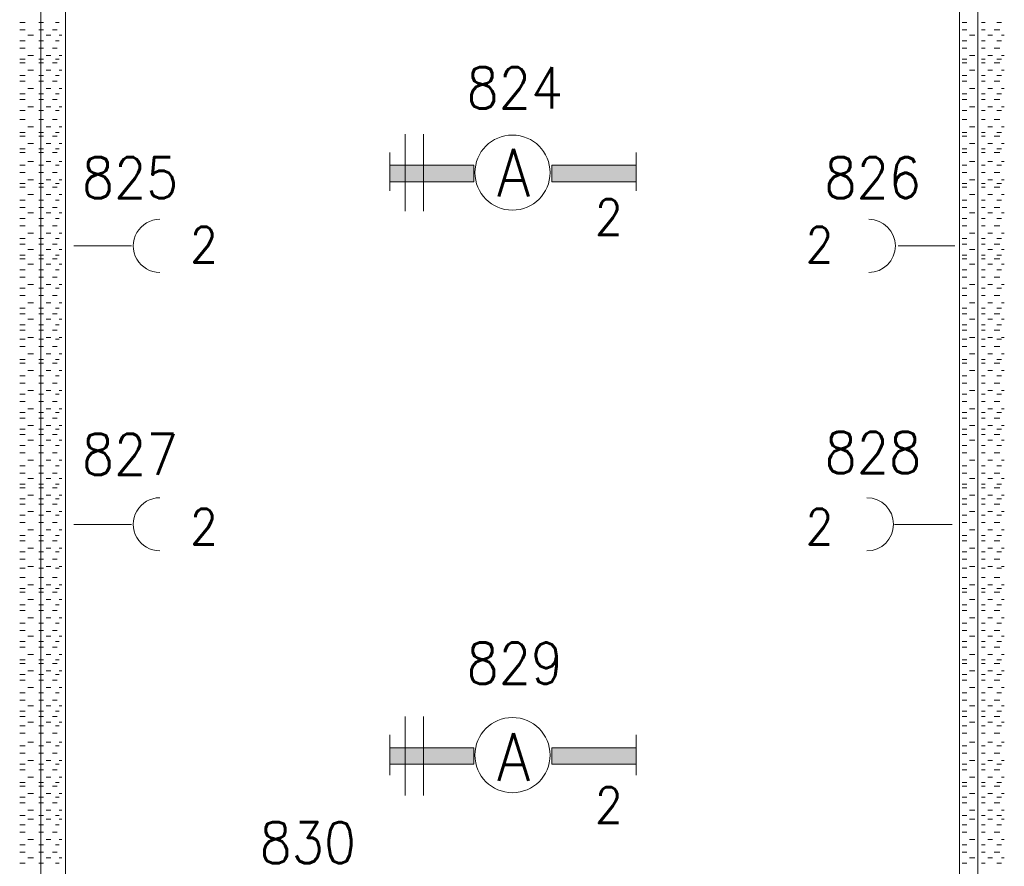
# Model space of a CAD drawing. Header units: metres. Extents: x -120 to -9, y 63 to 139.
# Tile 30 of 44: x -51.89 to -47.69, y 110.65 to 114.26. Entities that reach past the tile are written whole.
import ezdxf
from ezdxf.enums import TextEntityAlignment as Align

# ---------------------------------------------------------------- set-up
doc = ezdxf.new("R2010")
doc.units = ezdxf.units.M
doc.header["$MEASUREMENT"] = 0
doc.layers.add('Level 1', color=1, linetype='Continuous', lineweight=0)
doc.styles.add('Style-STANDARD', font='STANDARD.shx')

msp = doc.modelspace()

# ---------------------------------------------------------------- linework, layer by layer
at = {"layer": 'Level 1', "color": 11, "linetype": 'Continuous', "lineweight": 0}
for p, q in [((-51.8036, 120.3835), (-51.8036, 93.7116)), ((-47.8075, 120.3835), (-47.8075, 93.6725))]:
    msp.add_line(p, q, dxfattribs=at)
at = {"layer": 'Level 1', "color": 1, "linetype": 'Continuous', "lineweight": 0}
for p, q in [((-51.6981, 116.86), (-51.6981, 109.4772)), ((-47.8856, 116.86), (-47.8856, 109.4772)), ((-51.8934, 114.2507), (-51.87, 114.2507)), ((-51.8934, 114.2194), (-51.87, 114.2194)), ((-51.8114, 114.2507), (-51.7918, 114.2507)), ((-51.8114, 114.2194), (-51.7918, 114.2194)), ((-51.7528, 114.2194), (-51.7332, 114.2194)), ((-51.7411, 114.2507), (-51.7254, 114.2507)), ((-47.8739, 114.2507), (-47.8543, 114.2507)), ((-47.8739, 114.2194), (-47.8543, 114.2194)), ((-47.7918, 114.2507), (-47.7762, 114.2507)), ((-47.7918, 114.2194), (-47.7762, 114.2194)), ((-47.7371, 114.2194), (-47.7137, 114.2194)), ((-47.7254, 114.2507), (-47.7059, 114.2507)), ((-51.8582, 114.196), (-51.8348, 114.196)), ((-51.7801, 114.196), (-51.7606, 114.196)), ((-51.7254, 114.196), (-51.7137, 114.196)), ((-47.8426, 114.196), (-47.8192, 114.196)), ((-47.7645, 114.196), (-47.745, 114.196)), ((-47.7059, 114.196), (-47.6942, 114.196)), ((-51.8934, 114.1725), (-51.87, 114.1725)), ((-51.8934, 114.1413), (-51.87, 114.1413)), ((-51.8114, 114.1725), (-51.7918, 114.1725)), ((-51.8114, 114.1413), (-51.7918, 114.1413)), ((-51.7528, 114.1413), (-51.7332, 114.1413)), ((-51.7411, 114.1725), (-51.7254, 114.1725)), ((-47.8739, 114.1725), (-47.8543, 114.1725)), ((-47.8739, 114.1413), (-47.8543, 114.1413)), ((-47.7918, 114.1725), (-47.7762, 114.1725)), ((-47.7918, 114.1413), (-47.7762, 114.1413)), ((-47.7371, 114.1413), (-47.7137, 114.1413)), ((-47.7254, 114.1725), (-47.7059, 114.1725)), ((-51.8934, 114.0944), (-51.87, 114.0944)), ((-51.8582, 114.11), (-51.8348, 114.11)), ((-51.8114, 114.0944), (-51.7918, 114.0944)), ((-51.7801, 114.11), (-51.7606, 114.11)), ((-51.7411, 114.0944), (-51.7254, 114.0944)), ((-51.7254, 114.11), (-51.7137, 114.11)), ((-47.8739, 114.0944), (-47.8543, 114.0944)), ((-47.8426, 114.11), (-47.8192, 114.11)), ((-47.7918, 114.0944), (-47.7762, 114.0944)), ((-47.7645, 114.11), (-47.745, 114.11)), ((-47.7254, 114.0944), (-47.7059, 114.0944)), ((-47.7059, 114.11), (-47.6942, 114.11)), ((-51.8934, 114.0788), (-51.87, 114.0788)), ((-51.8114, 114.0788), (-51.7918, 114.0788)), ((-51.7528, 114.0788), (-51.7332, 114.0788)), ((-47.8739, 114.0788), (-47.8543, 114.0788)), ((-47.7918, 114.0788), (-47.7762, 114.0788)), ((-47.7371, 114.0788), (-47.7137, 114.0788)), ((-51.8934, 114.0241), (-51.87, 114.0241)), ((-51.8582, 114.0475), (-51.8348, 114.0475)), ((-51.8114, 114.0241), (-51.7918, 114.0241)), ((-51.7801, 114.0475), (-51.7606, 114.0475)), ((-51.7411, 114.0241), (-51.7254, 114.0241)), ((-51.7254, 114.0475), (-51.7137, 114.0475)), ((-47.8739, 114.0241), (-47.8543, 114.0241)), ((-47.8426, 114.0475), (-47.8192, 114.0475)), ((-47.7918, 114.0241), (-47.7762, 114.0241)), ((-47.7645, 114.0475), (-47.745, 114.0475)), ((-47.7254, 114.0241), (-47.7059, 114.0241)), ((-47.7059, 114.0475), (-47.6942, 114.0475)), ((-51.8934, 114.0007), (-51.87, 114.0007)), ((-51.8582, 113.9694), (-51.8348, 113.9694)), ((-51.8114, 114.0007), (-51.7918, 114.0007)), ((-51.7801, 113.9694), (-51.7606, 113.9694)), ((-51.7528, 114.0007), (-51.7332, 114.0007)), ((-51.7254, 113.9694), (-51.7137, 113.9694)), ((-47.8739, 114.0007), (-47.8543, 114.0007)), ((-47.8426, 113.9694), (-47.8192, 113.9694)), ((-47.7918, 114.0007), (-47.7762, 114.0007)), ((-47.7645, 113.9694), (-47.745, 113.9694)), ((-47.7371, 114.0007), (-47.7137, 114.0007)), ((-47.7059, 113.9694), (-47.6942, 113.9694)), ((-51.8934, 113.946), (-51.87, 113.946)), ((-51.8114, 113.946), (-51.7918, 113.946)), ((-51.7411, 113.946), (-51.7254, 113.946)), ((-47.8739, 113.946), (-47.8543, 113.946)), ((-47.7918, 113.946), (-47.7762, 113.946)), ((-47.7254, 113.946), (-47.7059, 113.946)), ((-51.8934, 113.9225), (-51.87, 113.9225)), ((-51.8582, 113.8913), (-51.8348, 113.8913)), ((-51.8114, 113.9225), (-51.7918, 113.9225)), ((-51.7801, 113.8913), (-51.7606, 113.8913)), ((-51.7528, 113.9225), (-51.7332, 113.9225)), ((-51.7254, 113.8913), (-51.7137, 113.8913)), ((-47.8739, 113.9225), (-47.8543, 113.9225)), ((-47.8426, 113.8913), (-47.8192, 113.8913)), ((-47.7918, 113.9225), (-47.7762, 113.9225)), ((-47.7645, 113.8913), (-47.745, 113.8913)), ((-47.7371, 113.9225), (-47.7137, 113.9225)), ((-47.7059, 113.8913), (-47.6942, 113.8913)), ((-51.8934, 113.8757), (-51.87, 113.8757)), ((-51.8114, 113.8757), (-51.7918, 113.8757)), ((-51.7411, 113.8757), (-51.7254, 113.8757)), ((-47.8739, 113.8757), (-47.8543, 113.8757)), ((-47.7918, 113.8757), (-47.7762, 113.8757)), ((-47.7254, 113.8757), (-47.7059, 113.8757)), ((-51.8934, 113.8366), (-51.87, 113.8366)), ((-51.8582, 113.8053), (-51.8348, 113.8053)), ((-51.8114, 113.8366), (-51.7918, 113.8366)), ((-51.7801, 113.8053), (-51.7606, 113.8053)), ((-51.7528, 113.8366), (-51.7332, 113.8366)), ((-51.7254, 113.8053), (-51.7137, 113.8053)), ((-47.8739, 113.8366), (-47.8543, 113.8366)), ((-47.8426, 113.8053), (-47.8192, 113.8053)), ((-47.7918, 113.8366), (-47.7762, 113.8366)), ((-47.7645, 113.8053), (-47.745, 113.8053)), ((-47.7371, 113.8366), (-47.7137, 113.8366)), ((-47.7059, 113.8053), (-47.6942, 113.8053)), ((-51.8934, 113.7819), (-51.87, 113.7819)), ((-51.8934, 113.7663), (-51.87, 113.7663)), ((-51.8114, 113.7819), (-51.7918, 113.7819)), ((-51.8114, 113.7663), (-51.7918, 113.7663)), ((-51.7528, 113.7663), (-51.7332, 113.7663)), ((-51.7411, 113.7819), (-51.7254, 113.7819)), ((-50.2489, 113.7741), (-50.2489, 113.446)), ((-50.1707, 113.7741), (-50.1707, 113.446)), ((-47.8739, 113.7819), (-47.8543, 113.7819)), ((-47.8739, 113.7663), (-47.8543, 113.7663)), ((-47.7918, 113.7819), (-47.7762, 113.7819)), ((-47.7918, 113.7663), (-47.7762, 113.7663)), ((-47.7371, 113.7663), (-47.7137, 113.7663)), ((-47.7254, 113.7819), (-47.7059, 113.7819)), ((-51.8582, 113.735), (-51.8348, 113.735)), ((-51.7801, 113.735), (-51.7606, 113.735)), ((-51.7254, 113.735), (-51.7137, 113.735)), ((-47.8426, 113.735), (-47.8192, 113.735)), ((-47.7645, 113.735), (-47.745, 113.735)), ((-47.7059, 113.735), (-47.6942, 113.735)), ((-51.8934, 113.7116), (-51.87, 113.7116)), ((-51.8934, 113.696), (-51.87, 113.696)), ((-51.8114, 113.7116), (-51.7918, 113.7116)), ((-51.8114, 113.696), (-51.7918, 113.696)), ((-51.7528, 113.696), (-51.7332, 113.696)), ((-51.7411, 113.7116), (-51.7254, 113.7116)), ((-50.3153, 113.5319), (-50.3153, 113.696)), ((-49.2645, 113.5319), (-49.2645, 113.696)), ((-47.8739, 113.7116), (-47.8543, 113.7116)), ((-47.8739, 113.696), (-47.8543, 113.696)), ((-47.7918, 113.7116), (-47.7762, 113.7116)), ((-47.7918, 113.696), (-47.7762, 113.696)), ((-47.7371, 113.696), (-47.7137, 113.696)), ((-47.7254, 113.7116), (-47.7059, 113.7116)), ((-51.8934, 113.6413), (-51.87, 113.6413)), ((-51.8582, 113.6569), (-51.8348, 113.6569)), ((-51.8114, 113.6413), (-51.7918, 113.6413)), ((-51.7801, 113.6569), (-51.7606, 113.6569)), ((-51.7411, 113.6413), (-51.7254, 113.6413)), ((-51.7254, 113.6569), (-51.7137, 113.6569)), ((-47.8739, 113.6413), (-47.8543, 113.6413)), ((-47.8426, 113.6569), (-47.8192, 113.6569)), ((-47.7918, 113.6413), (-47.7762, 113.6413)), ((-47.7645, 113.6569), (-47.745, 113.6569)), ((-47.7254, 113.6413), (-47.7059, 113.6413)), ((-47.7059, 113.6569), (-47.6942, 113.6569)), ((-51.8934, 113.61), (-51.87, 113.61)), ((-51.8114, 113.61), (-51.7918, 113.61)), ((-51.7528, 113.61), (-51.7332, 113.61)), ((-47.8739, 113.61), (-47.8543, 113.61)), ((-47.7918, 113.61), (-47.7762, 113.61)), ((-47.7371, 113.61), (-47.7137, 113.61)), ((-51.8934, 113.5631), (-51.87, 113.5631)), ((-51.8934, 113.5475), (-51.87, 113.5475)), ((-51.8582, 113.5788), (-51.8348, 113.5788)), ((-51.8114, 113.5631), (-51.7918, 113.5631)), ((-51.8114, 113.5475), (-51.7918, 113.5475)), ((-51.7801, 113.5788), (-51.7606, 113.5788)), ((-51.7528, 113.5475), (-51.7332, 113.5475)), ((-51.7411, 113.5631), (-51.7254, 113.5631)), ((-51.7254, 113.5788), (-51.7137, 113.5788)), ((-47.8739, 113.5631), (-47.8543, 113.5631)), ((-47.8739, 113.5475), (-47.8543, 113.5475)), ((-47.8426, 113.5788), (-47.8192, 113.5788)), ((-47.7918, 113.5631), (-47.7762, 113.5631)), ((-47.7918, 113.5475), (-47.7762, 113.5475)), ((-47.7645, 113.5788), (-47.745, 113.5788)), ((-47.7371, 113.5475), (-47.7137, 113.5475)), ((-47.7254, 113.5631), (-47.7059, 113.5631)), ((-47.7059, 113.5788), (-47.6942, 113.5788)), ((-51.8582, 113.5163), (-51.8348, 113.5163)), ((-51.7801, 113.5163), (-51.7606, 113.5163)), ((-51.7254, 113.5163), (-51.7137, 113.5163)), ((-47.8426, 113.5163), (-47.8192, 113.5163)), ((-47.7645, 113.5163), (-47.745, 113.5163)), ((-47.7059, 113.5163), (-47.6942, 113.5163)), ((-51.8934, 113.4928), (-51.87, 113.4928)), ((-51.8114, 113.4928), (-51.7918, 113.4928)), ((-51.7411, 113.4928), (-51.7254, 113.4928)), ((-47.8739, 113.4928), (-47.8543, 113.4928)), ((-47.7918, 113.4928), (-47.7762, 113.4928)), ((-47.7254, 113.4928), (-47.7059, 113.4928)), ((-51.8934, 113.4616), (-51.87, 113.4616)), ((-51.8582, 113.4381), (-51.8348, 113.4381)), ((-51.8114, 113.4616), (-51.7918, 113.4616)), ((-51.7801, 113.4381), (-51.7606, 113.4381)), ((-51.7528, 113.4616), (-51.7332, 113.4616)), ((-51.7254, 113.4381), (-51.7137, 113.4381)), ((-47.8739, 113.4616), (-47.8543, 113.4616)), ((-47.8426, 113.4381), (-47.8192, 113.4381)), ((-47.7918, 113.4616), (-47.7762, 113.4616)), ((-47.7645, 113.4381), (-47.745, 113.4381)), ((-47.7371, 113.4616), (-47.7137, 113.4616)), ((-47.7059, 113.4381), (-47.6942, 113.4381)), ((-51.8934, 113.4147), (-51.87, 113.4147)), ((-51.8934, 113.3835), (-51.87, 113.3835)), ((-51.8114, 113.4147), (-51.7918, 113.4147)), ((-51.8114, 113.3835), (-51.7918, 113.3835)), ((-51.7528, 113.3835), (-51.7332, 113.3835)), ((-51.7411, 113.4147), (-51.7254, 113.4147)), ((-47.8739, 113.4147), (-47.8543, 113.4147)), ((-47.8739, 113.3835), (-47.8543, 113.3835)), ((-47.7918, 113.4147), (-47.7762, 113.4147)), ((-47.7918, 113.3835), (-47.7762, 113.3835)), ((-47.7371, 113.3835), (-47.7137, 113.3835)), ((-47.7254, 113.4147), (-47.7059, 113.4147)), ((-51.8582, 113.3522), (-51.8348, 113.3522)), ((-51.7801, 113.3522), (-51.7606, 113.3522)), ((-51.7254, 113.3522), (-51.7137, 113.3522)), ((-47.8426, 113.3522), (-47.8192, 113.3522)), ((-47.7645, 113.3522), (-47.745, 113.3522)), ((-47.7059, 113.3522), (-47.6942, 113.3522)), ((-51.8934, 113.3288), (-51.87, 113.3288)), ((-51.8934, 113.3053), (-51.87, 113.3053)), ((-51.8114, 113.3288), (-51.7918, 113.3288)), ((-51.8114, 113.3053), (-51.7918, 113.3053)), ((-51.7528, 113.3053), (-51.7332, 113.3053)), ((-51.7411, 113.3288), (-51.7254, 113.3288)), ((-51.6629, 113.2975), (-51.4168, 113.2975)), ((-47.9051, 113.2975), (-48.1473, 113.2975)), ((-47.8739, 113.3288), (-47.8543, 113.3288)), ((-47.8739, 113.3053), (-47.8543, 113.3053)), ((-47.7918, 113.3288), (-47.7762, 113.3288)), ((-47.7918, 113.3053), (-47.7762, 113.3053)), ((-47.7371, 113.3053), (-47.7137, 113.3053)), ((-47.7254, 113.3288), (-47.7059, 113.3288)), ((-51.8934, 113.2585), (-51.87, 113.2585)), ((-51.8582, 113.2819), (-51.8348, 113.2819)), ((-51.8114, 113.2585), (-51.7918, 113.2585)), ((-51.7801, 113.2819), (-51.7606, 113.2819)), ((-51.7411, 113.2585), (-51.7254, 113.2585)), ((-51.7254, 113.2819), (-51.7137, 113.2819)), ((-47.8739, 113.2585), (-47.8543, 113.2585)), ((-47.8426, 113.2819), (-47.8192, 113.2819)), ((-47.7918, 113.2585), (-47.7762, 113.2585)), ((-47.7645, 113.2819), (-47.745, 113.2819)), ((-47.7254, 113.2585), (-47.7059, 113.2585)), ((-47.7059, 113.2819), (-47.6942, 113.2819)), ((-51.8934, 113.2428), (-51.87, 113.2428)), ((-51.8582, 113.2194), (-51.8348, 113.2194)), ((-51.8114, 113.2428), (-51.7918, 113.2428)), ((-51.7801, 113.2194), (-51.7606, 113.2194)), ((-51.7528, 113.2428), (-51.7332, 113.2428)), ((-51.7254, 113.2194), (-51.7137, 113.2194)), ((-47.8739, 113.2428), (-47.8543, 113.2428)), ((-47.8426, 113.2194), (-47.8192, 113.2194)), ((-47.7918, 113.2428), (-47.7762, 113.2428)), ((-47.7645, 113.2194), (-47.745, 113.2194)), ((-47.7371, 113.2428), (-47.7137, 113.2428)), ((-47.7059, 113.2194), (-47.6942, 113.2194)), ((-51.8934, 113.196), (-51.87, 113.196)), ((-51.8114, 113.196), (-51.7918, 113.196)), ((-51.7411, 113.196), (-51.7254, 113.196)), ((-47.8739, 113.196), (-47.8543, 113.196)), ((-47.7918, 113.196), (-47.7762, 113.196)), ((-47.7254, 113.196), (-47.7059, 113.196)), ((-51.8934, 113.1647), (-51.87, 113.1647)), ((-51.8582, 113.1335), (-51.8348, 113.1335)), ((-51.8114, 113.1647), (-51.7918, 113.1647)), ((-51.7801, 113.1335), (-51.7606, 113.1335)), ((-51.7528, 113.1647), (-51.7332, 113.1647)), ((-51.7254, 113.1335), (-51.7137, 113.1335)), ((-47.8739, 113.1647), (-47.8543, 113.1647)), ((-47.8426, 113.1335), (-47.8192, 113.1335)), ((-47.7918, 113.1647), (-47.7762, 113.1647)), ((-47.7645, 113.1335), (-47.745, 113.1335)), ((-47.7371, 113.1647), (-47.7137, 113.1647)), ((-47.7059, 113.1335), (-47.6942, 113.1335)), ((-51.8934, 113.1178), (-51.87, 113.1178)), ((-51.8934, 113.0866), (-51.87, 113.0866)), ((-51.8114, 113.1178), (-51.7918, 113.1178)), ((-51.8114, 113.0866), (-51.7918, 113.0866)), ((-51.7528, 113.0866), (-51.7332, 113.0866)), ((-51.7411, 113.1178), (-51.7254, 113.1178)), ((-47.8739, 113.1178), (-47.8543, 113.1178)), ((-47.8739, 113.0866), (-47.8543, 113.0866)), ((-47.7918, 113.1178), (-47.7762, 113.1178)), ((-47.7918, 113.0866), (-47.7762, 113.0866)), ((-47.7371, 113.0866), (-47.7137, 113.0866)), ((-47.7254, 113.1178), (-47.7059, 113.1178)), ((-51.8582, 113.0553), (-51.8348, 113.0553)), ((-51.7801, 113.0553), (-51.7606, 113.0553)), ((-51.7254, 113.0553), (-51.7137, 113.0553)), ((-47.8426, 113.0553), (-47.8192, 113.0553)), ((-47.7645, 113.0553), (-47.745, 113.0553)), ((-47.7059, 113.0553), (-47.6942, 113.0553)), ((-51.8934, 113.0319), (-51.87, 113.0319)), ((-51.8934, 113.0085), (-51.87, 113.0085)), ((-51.8114, 113.0319), (-51.7918, 113.0319)), ((-51.8114, 113.0085), (-51.7918, 113.0085)), ((-51.7528, 113.0085), (-51.7332, 113.0085)), ((-51.7411, 113.0319), (-51.7254, 113.0319)), ((-47.8739, 113.0319), (-47.8543, 113.0319)), ((-47.8739, 113.0085), (-47.8543, 113.0085)), ((-47.7918, 113.0319), (-47.7762, 113.0319)), ((-47.7918, 113.0085), (-47.7762, 113.0085)), ((-47.7371, 113.0085), (-47.7137, 113.0085)), ((-47.7254, 113.0319), (-47.7059, 113.0319)), ((-51.8934, 112.9616), (-51.87, 112.9616)), ((-51.8582, 112.985), (-51.8348, 112.985)), ((-51.8114, 112.9616), (-51.7918, 112.9616)), ((-51.7801, 112.985), (-51.7606, 112.985)), ((-51.7411, 112.9616), (-51.7254, 112.9616)), ((-51.7254, 112.985), (-51.7137, 112.985)), ((-47.8739, 112.9616), (-47.8543, 112.9616)), ((-47.8426, 112.985), (-47.8192, 112.985)), ((-47.7918, 112.9616), (-47.7762, 112.9616)), ((-47.7645, 112.985), (-47.745, 112.985)), ((-47.7254, 112.9616), (-47.7059, 112.9616)), ((-47.7059, 112.985), (-47.6942, 112.985)), ((-51.8934, 112.9381), (-51.87, 112.9381)), ((-51.8114, 112.9381), (-51.7918, 112.9381)), ((-51.7528, 112.9381), (-51.7332, 112.9381)), ((-47.8739, 112.9381), (-47.8543, 112.9381)), ((-47.7918, 112.9381), (-47.7762, 112.9381)), ((-47.7371, 112.9381), (-47.7137, 112.9381)), ((-51.8934, 112.8991), (-51.87, 112.8991)), ((-51.8582, 112.9069), (-51.8348, 112.9069)), ((-51.8114, 112.8991), (-51.7918, 112.8991)), ((-51.7801, 112.9069), (-51.7606, 112.9069)), ((-51.7411, 112.8991), (-51.7254, 112.8991)), ((-51.7254, 112.9069), (-51.7137, 112.9069)), ((-47.8739, 112.8991), (-47.8543, 112.8991)), ((-47.8426, 112.9069), (-47.8192, 112.9069)), ((-47.7918, 112.8991), (-47.7762, 112.8991)), ((-47.7645, 112.9069), (-47.745, 112.9069)), ((-47.7254, 112.8991), (-47.7059, 112.8991)), ((-47.7059, 112.9069), (-47.6942, 112.9069)), ((-51.8934, 112.8678), (-51.87, 112.8678)), ((-51.8582, 112.8366), (-51.8348, 112.8366)), ((-51.8114, 112.8678), (-51.7918, 112.8678)), ((-51.7801, 112.8366), (-51.7606, 112.8366)), ((-51.7528, 112.8678), (-51.7332, 112.8678)), ((-51.7254, 112.8366), (-51.7137, 112.8366)), ((-47.8739, 112.8678), (-47.8543, 112.8678)), ((-47.8426, 112.8366), (-47.8192, 112.8366)), ((-47.7918, 112.8678), (-47.7762, 112.8678)), ((-47.7645, 112.8366), (-47.745, 112.8366)), ((-47.7371, 112.8678), (-47.7137, 112.8678)), ((-47.7059, 112.8366), (-47.6942, 112.8366)), ((-51.8934, 112.8131), (-51.87, 112.8131)), ((-51.8934, 112.7975), (-51.87, 112.7975)), ((-51.8114, 112.8131), (-51.7918, 112.8131)), ((-51.8114, 112.7975), (-51.7918, 112.7975)), ((-51.7528, 112.7975), (-51.7332, 112.7975)), ((-51.7411, 112.8131), (-51.7254, 112.8131)), ((-47.8739, 112.8131), (-47.8543, 112.8131)), ((-47.8739, 112.7975), (-47.8543, 112.7975)), ((-47.7918, 112.8131), (-47.7762, 112.8131)), ((-47.7918, 112.7975), (-47.7762, 112.7975)), ((-47.7371, 112.7975), (-47.7137, 112.7975)), ((-47.7254, 112.8131), (-47.7059, 112.8131)), ((-51.8582, 112.7663), (-51.8348, 112.7663)), ((-51.7801, 112.7663), (-51.7606, 112.7663)), ((-51.7254, 112.7663), (-51.7137, 112.7663)), ((-47.8426, 112.7663), (-47.8192, 112.7663)), ((-47.7645, 112.7663), (-47.745, 112.7663)), ((-47.7059, 112.7663), (-47.6942, 112.7663)), ((-51.8934, 112.7428), (-51.87, 112.7428)), ((-51.8934, 112.7116), (-51.87, 112.7116)), ((-51.8114, 112.7428), (-51.7918, 112.7428)), ((-51.8114, 112.7116), (-51.7918, 112.7116)), ((-51.7528, 112.7116), (-51.7332, 112.7116)), ((-51.7411, 112.7428), (-51.7254, 112.7428)), ((-47.8739, 112.7428), (-47.8543, 112.7428)), ((-47.8739, 112.7116), (-47.8543, 112.7116)), ((-47.7918, 112.7428), (-47.7762, 112.7428)), ((-47.7918, 112.7116), (-47.7762, 112.7116)), ((-47.7371, 112.7116), (-47.7137, 112.7116)), ((-47.7254, 112.7428), (-47.7059, 112.7428)), ((-51.8934, 112.6647), (-51.87, 112.6647)), ((-51.8582, 112.6803), (-51.8348, 112.6803)), ((-51.8114, 112.6647), (-51.7918, 112.6647)), ((-51.7801, 112.6803), (-51.7606, 112.6803)), ((-51.7411, 112.6647), (-51.7254, 112.6647)), ((-51.7254, 112.6803), (-51.7137, 112.6803)), ((-47.8739, 112.6647), (-47.8543, 112.6647)), ((-47.8426, 112.6803), (-47.8192, 112.6803)), ((-47.7918, 112.6647), (-47.7762, 112.6647)), ((-47.7645, 112.6803), (-47.745, 112.6803)), ((-47.7254, 112.6647), (-47.7059, 112.6647)), ((-47.7059, 112.6803), (-47.6942, 112.6803)), ((-51.8934, 112.6335), (-51.87, 112.6335)), ((-51.8114, 112.6335), (-51.7918, 112.6335)), ((-51.7528, 112.6335), (-51.7332, 112.6335)), ((-47.8739, 112.6335), (-47.8543, 112.6335)), ((-47.7918, 112.6335), (-47.7762, 112.6335)), ((-47.7371, 112.6335), (-47.7137, 112.6335)), ((-51.8934, 112.5866), (-51.87, 112.5866)), ((-51.8582, 112.6022), (-51.8348, 112.6022)), ((-51.8114, 112.5866), (-51.7918, 112.5866)), ((-51.7801, 112.6022), (-51.7606, 112.6022)), ((-51.7411, 112.5866), (-51.7254, 112.5866)), ((-51.7254, 112.6022), (-51.7137, 112.6022)), ((-47.8739, 112.5866), (-47.8543, 112.5866)), ((-47.8426, 112.6022), (-47.8192, 112.6022)), ((-47.7918, 112.5866), (-47.7762, 112.5866)), ((-47.7645, 112.6022), (-47.745, 112.6022)), ((-47.7254, 112.5866), (-47.7059, 112.5866)), ((-47.7059, 112.6022), (-47.6942, 112.6022)), ((-51.8934, 112.5631), (-51.87, 112.5631)), ((-51.8114, 112.5631), (-51.7918, 112.5631)), ((-51.7528, 112.5631), (-51.7332, 112.5631)), ((-47.8739, 112.5631), (-47.8543, 112.5631)), ((-47.7918, 112.5631), (-47.7762, 112.5631)), ((-47.7371, 112.5631), (-47.7137, 112.5631)), ((-51.8934, 112.5163), (-51.87, 112.5163)), ((-51.8582, 112.5319), (-51.8348, 112.5319)), ((-51.8114, 112.5163), (-51.7918, 112.5163)), ((-51.7801, 112.5319), (-51.7606, 112.5319)), ((-51.7411, 112.5163), (-51.7254, 112.5163)), ((-51.7254, 112.5319), (-51.7137, 112.5319)), ((-47.8739, 112.5163), (-47.8543, 112.5163)), ((-47.8426, 112.5319), (-47.8192, 112.5319)), ((-47.7918, 112.5163), (-47.7762, 112.5163)), ((-47.7645, 112.5319), (-47.745, 112.5319)), ((-47.7254, 112.5163), (-47.7059, 112.5163)), ((-47.7059, 112.5319), (-47.6942, 112.5319)), ((-51.8934, 112.4928), (-51.87, 112.4928)), ((-51.8582, 112.4694), (-51.8348, 112.4694)), ((-51.8114, 112.4928), (-51.7918, 112.4928)), ((-51.7801, 112.4694), (-51.7606, 112.4694)), ((-51.7528, 112.4928), (-51.7332, 112.4928)), ((-51.7254, 112.4694), (-51.7137, 112.4694)), ((-47.8739, 112.4928), (-47.8543, 112.4928)), ((-47.8426, 112.4694), (-47.8192, 112.4694)), ((-47.7918, 112.4928), (-47.7762, 112.4928)), ((-47.7645, 112.4694), (-47.745, 112.4694)), ((-47.7371, 112.4928), (-47.7137, 112.4928)), ((-47.7059, 112.4694), (-47.6942, 112.4694)), ((-51.8934, 112.446), (-51.87, 112.446)), ((-51.8934, 112.4147), (-51.87, 112.4147)), ((-51.8114, 112.446), (-51.7918, 112.446)), ((-51.8114, 112.4147), (-51.7918, 112.4147)), ((-51.7528, 112.4147), (-51.7332, 112.4147)), ((-51.7411, 112.446), (-51.7254, 112.446)), ((-47.8739, 112.446), (-47.8543, 112.446)), ((-47.8739, 112.4147), (-47.8543, 112.4147)), ((-47.7918, 112.446), (-47.7762, 112.446)), ((-47.7918, 112.4147), (-47.7762, 112.4147)), ((-47.7371, 112.4147), (-47.7137, 112.4147)), ((-47.7254, 112.446), (-47.7059, 112.446)), ((-51.8582, 112.3835), (-51.8348, 112.3835)), ((-51.7801, 112.3835), (-51.7606, 112.3835)), ((-51.7254, 112.3835), (-51.7137, 112.3835)), ((-47.8426, 112.3835), (-47.8192, 112.3835)), ((-47.7645, 112.3835), (-47.745, 112.3835)), ((-47.7059, 112.3835), (-47.6942, 112.3835)), ((-51.8934, 112.36), (-51.87, 112.36)), ((-51.8934, 112.3288), (-51.87, 112.3288)), ((-51.8114, 112.36), (-51.7918, 112.36)), ((-51.8114, 112.3288), (-51.7918, 112.3288)), ((-51.7528, 112.3288), (-51.7332, 112.3288)), ((-51.7411, 112.36), (-51.7254, 112.36)), ((-47.8739, 112.36), (-47.8543, 112.36)), ((-47.8739, 112.3288), (-47.8543, 112.3288)), ((-47.7918, 112.36), (-47.7762, 112.36)), ((-47.7918, 112.3288), (-47.7762, 112.3288)), ((-47.7371, 112.3288), (-47.7137, 112.3288)), ((-47.7254, 112.36), (-47.7059, 112.36)), ((-51.8582, 112.3053), (-51.8348, 112.3053)), ((-51.7801, 112.3053), (-51.7606, 112.3053)), ((-51.7254, 112.3053), (-51.7137, 112.3053)), ((-47.8426, 112.3053), (-47.8192, 112.3053)), ((-47.7645, 112.3053), (-47.745, 112.3053)), ((-47.7059, 112.3053), (-47.6942, 112.3053)), ((-51.8934, 112.2819), (-51.87, 112.2819)), ((-51.8934, 112.2663), (-51.87, 112.2663)), ((-51.8114, 112.2819), (-51.7918, 112.2819)), ((-51.8114, 112.2663), (-51.7918, 112.2663)), ((-51.7528, 112.2663), (-51.7332, 112.2663)), ((-51.7411, 112.2819), (-51.7254, 112.2819)), ((-47.8739, 112.2819), (-47.8543, 112.2819)), ((-47.8739, 112.2663), (-47.8543, 112.2663)), ((-47.7918, 112.2819), (-47.7762, 112.2819)), ((-47.7918, 112.2663), (-47.7762, 112.2663)), ((-47.7371, 112.2663), (-47.7137, 112.2663)), ((-47.7254, 112.2819), (-47.7059, 112.2819)), ((-51.8934, 112.2194), (-51.87, 112.2194)), ((-51.8582, 112.235), (-51.8348, 112.235)), ((-51.8114, 112.2194), (-51.7918, 112.2194)), ((-51.7801, 112.235), (-51.7606, 112.235)), ((-51.7411, 112.2194), (-51.7254, 112.2194)), ((-51.7254, 112.235), (-51.7137, 112.235)), ((-47.8739, 112.2194), (-47.8543, 112.2194)), ((-47.8426, 112.235), (-47.8192, 112.235)), ((-47.7918, 112.2194), (-47.7762, 112.2194)), ((-47.7645, 112.235), (-47.745, 112.235)), ((-47.7254, 112.2194), (-47.7059, 112.2194)), ((-47.7059, 112.235), (-47.6942, 112.235)), ((-51.8934, 112.196), (-51.87, 112.196)), ((-51.8582, 112.1647), (-51.8348, 112.1647)), ((-51.8114, 112.196), (-51.7918, 112.196)), ((-51.7801, 112.1647), (-51.7606, 112.1647)), ((-51.7528, 112.196), (-51.7332, 112.196)), ((-51.7254, 112.1647), (-51.7137, 112.1647)), ((-47.8739, 112.196), (-47.8543, 112.196)), ((-47.8426, 112.1647), (-47.8192, 112.1647)), ((-47.7918, 112.196), (-47.7762, 112.196)), ((-47.7645, 112.1647), (-47.745, 112.1647)), ((-47.7371, 112.196), (-47.7137, 112.196)), ((-47.7059, 112.1647), (-47.6942, 112.1647)), ((-51.8934, 112.1491), (-51.87, 112.1491)), ((-51.8114, 112.1491), (-51.7918, 112.1491)), ((-51.7411, 112.1491), (-51.7254, 112.1491)), ((-47.8739, 112.1491), (-47.8543, 112.1491)), ((-47.7918, 112.1491), (-47.7762, 112.1491)), ((-47.7254, 112.1491), (-47.7059, 112.1491)), ((-51.8934, 112.1178), (-51.87, 112.1178)), ((-51.8582, 112.0866), (-51.8348, 112.0866)), ((-51.8114, 112.1178), (-51.7918, 112.1178)), ((-51.7801, 112.0866), (-51.7606, 112.0866)), ((-51.7528, 112.1178), (-51.7332, 112.1178)), ((-51.7254, 112.0866), (-51.7137, 112.0866)), ((-51.6629, 112.11), (-51.4168, 112.11)), ((-47.9168, 112.11), (-48.1629, 112.11)), ((-47.8739, 112.1178), (-47.8543, 112.1178)), ((-47.8426, 112.0866), (-47.8192, 112.0866)), ((-47.7918, 112.1178), (-47.7762, 112.1178)), ((-47.7645, 112.0866), (-47.745, 112.0866)), ((-47.7371, 112.1178), (-47.7137, 112.1178)), ((-47.7059, 112.0866), (-47.6942, 112.0866)), ((-51.8934, 112.0631), (-51.87, 112.0631)), ((-51.8934, 112.0397), (-51.87, 112.0397)), ((-51.8114, 112.0631), (-51.7918, 112.0631)), ((-51.8114, 112.0397), (-51.7918, 112.0397)), ((-51.7528, 112.0397), (-51.7332, 112.0397)), ((-51.7411, 112.0631), (-51.7254, 112.0631)), ((-47.8739, 112.0631), (-47.8543, 112.0631)), ((-47.8739, 112.0397), (-47.8543, 112.0397)), ((-47.7918, 112.0631), (-47.7762, 112.0631)), ((-47.7918, 112.0397), (-47.7762, 112.0397)), ((-47.7371, 112.0397), (-47.7137, 112.0397)), ((-47.7254, 112.0631), (-47.7059, 112.0631)), ((-51.8934, 111.9928), (-51.87, 111.9928)), ((-51.8582, 112.0085), (-51.8348, 112.0085)), ((-51.8114, 111.9928), (-51.7918, 111.9928)), ((-51.7801, 112.0085), (-51.7606, 112.0085)), ((-51.7411, 111.9928), (-51.7254, 111.9928)), ((-51.7254, 112.0085), (-51.7137, 112.0085)), ((-47.8739, 111.9928), (-47.8543, 111.9928)), ((-47.8426, 112.0085), (-47.8192, 112.0085)), ((-47.7918, 111.9928), (-47.7762, 111.9928)), ((-47.7645, 112.0085), (-47.745, 112.0085)), ((-47.7254, 111.9928), (-47.7059, 111.9928)), ((-47.7059, 112.0085), (-47.6942, 112.0085)), ((-51.8934, 111.9616), (-51.87, 111.9616)), ((-51.8114, 111.9616), (-51.7918, 111.9616)), ((-51.7528, 111.9616), (-51.7332, 111.9616)), ((-47.8739, 111.9616), (-47.8543, 111.9616)), ((-47.7918, 111.9616), (-47.7762, 111.9616)), ((-47.7371, 111.9616), (-47.7137, 111.9616)), ((-51.8934, 111.9225), (-51.87, 111.9225)), ((-51.8582, 111.9303), (-51.8348, 111.9303)), ((-51.8114, 111.9225), (-51.7918, 111.9225)), ((-51.7801, 111.9303), (-51.7606, 111.9303)), ((-51.7411, 111.9225), (-51.7254, 111.9225)), ((-51.7254, 111.9303), (-51.7137, 111.9303)), ((-47.8739, 111.9225), (-47.8543, 111.9225)), ((-47.8426, 111.9303), (-47.8192, 111.9303)), ((-47.7918, 111.9225), (-47.7762, 111.9225)), ((-47.7645, 111.9303), (-47.745, 111.9303)), ((-47.7254, 111.9225), (-47.7059, 111.9225)), ((-47.7059, 111.9303), (-47.6942, 111.9303)), ((-51.8934, 111.8835), (-51.87, 111.8835)), ((-51.8114, 111.8835), (-51.7918, 111.8835)), ((-51.7528, 111.8835), (-51.7332, 111.8835)), ((-47.8739, 111.8835), (-47.8543, 111.8835)), ((-47.7918, 111.8835), (-47.7762, 111.8835)), ((-47.7371, 111.8835), (-47.7137, 111.8835)), ((-51.8934, 111.8366), (-51.87, 111.8366)), ((-51.8582, 111.8522), (-51.8348, 111.8522)), ((-51.8114, 111.8366), (-51.7918, 111.8366)), ((-51.7801, 111.8522), (-51.7606, 111.8522)), ((-51.7411, 111.8366), (-51.7254, 111.8366)), ((-51.7254, 111.8522), (-51.7137, 111.8522)), ((-47.8739, 111.8366), (-47.8543, 111.8366)), ((-47.8426, 111.8522), (-47.8192, 111.8522)), ((-47.7918, 111.8366), (-47.7762, 111.8366)), ((-47.7645, 111.8522), (-47.745, 111.8522)), ((-47.7254, 111.8366), (-47.7059, 111.8366)), ((-47.7059, 111.8522), (-47.6942, 111.8522)), ((-51.8934, 111.821), (-51.87, 111.821)), ((-51.8582, 111.7897), (-51.8348, 111.7897)), ((-51.8114, 111.821), (-51.7918, 111.821)), ((-51.7801, 111.7897), (-51.7606, 111.7897)), ((-51.7528, 111.821), (-51.7332, 111.821)), ((-51.7254, 111.7897), (-51.7137, 111.7897)), ((-47.8739, 111.821), (-47.8543, 111.821)), ((-47.8426, 111.7897), (-47.8192, 111.7897)), ((-47.7918, 111.821), (-47.7762, 111.821)), ((-47.7645, 111.7897), (-47.745, 111.7897)), ((-47.7371, 111.821), (-47.7137, 111.821)), ((-47.7059, 111.7897), (-47.6942, 111.7897)), ((-51.8934, 111.7663), (-51.87, 111.7663)), ((-51.8934, 111.7428), (-51.87, 111.7428)), ((-51.8114, 111.7663), (-51.7918, 111.7663)), ((-51.8114, 111.7428), (-51.7918, 111.7428)), ((-51.7528, 111.7428), (-51.7332, 111.7428)), ((-51.7411, 111.7663), (-51.7254, 111.7663)), ((-47.8739, 111.7663), (-47.8543, 111.7663)), ((-47.8739, 111.7428), (-47.8543, 111.7428)), ((-47.7918, 111.7663), (-47.7762, 111.7663)), ((-47.7918, 111.7428), (-47.7762, 111.7428)), ((-47.7371, 111.7428), (-47.7137, 111.7428)), ((-47.7254, 111.7663), (-47.7059, 111.7663)), ((-51.8582, 111.7116), (-51.8348, 111.7116)), ((-51.7801, 111.7116), (-51.7606, 111.7116)), ((-51.7254, 111.7116), (-51.7137, 111.7116)), ((-47.8426, 111.7116), (-47.8192, 111.7116)), ((-47.7645, 111.7116), (-47.745, 111.7116)), ((-47.7059, 111.7116), (-47.6942, 111.7116)), ((-51.8934, 111.6881), (-51.87, 111.6881)), ((-51.8934, 111.6569), (-51.87, 111.6569)), ((-51.8114, 111.6881), (-51.7918, 111.6881)), ((-51.8114, 111.6569), (-51.7918, 111.6569)), ((-51.7528, 111.6569), (-51.7332, 111.6569)), ((-51.7411, 111.6881), (-51.7254, 111.6881)), ((-47.8739, 111.6881), (-47.8543, 111.6881)), ((-47.8739, 111.6569), (-47.8543, 111.6569)), ((-47.7918, 111.6881), (-47.7762, 111.6881)), ((-47.7918, 111.6569), (-47.7762, 111.6569)), ((-47.7371, 111.6569), (-47.7137, 111.6569)), ((-47.7254, 111.6881), (-47.7059, 111.6881)), ((-51.8582, 111.6335), (-51.8348, 111.6335)), ((-51.7801, 111.6335), (-51.7606, 111.6335)), ((-51.7254, 111.6335), (-51.7137, 111.6335)), ((-47.8426, 111.6335), (-47.8192, 111.6335)), ((-47.7645, 111.6335), (-47.745, 111.6335)), ((-47.7059, 111.6335), (-47.6942, 111.6335)), ((-51.8934, 111.61), (-51.87, 111.61)), ((-51.8934, 111.5866), (-51.87, 111.5866)), ((-51.8114, 111.61), (-51.7918, 111.61)), ((-51.8114, 111.5866), (-51.7918, 111.5866)), ((-51.7528, 111.5866), (-51.7332, 111.5866)), ((-51.7411, 111.61), (-51.7254, 111.61)), ((-47.8739, 111.61), (-47.8543, 111.61)), ((-47.8739, 111.5866), (-47.8543, 111.5866)), ((-47.7918, 111.61), (-47.7762, 111.61)), ((-47.7918, 111.5866), (-47.7762, 111.5866)), ((-47.7371, 111.5866), (-47.7137, 111.5866)), ((-47.7254, 111.61), (-47.7059, 111.61)), ((-51.8934, 111.5319), (-51.87, 111.5319)), ((-51.8582, 111.5553), (-51.8348, 111.5553)), ((-51.8114, 111.5319), (-51.7918, 111.5319)), ((-51.7801, 111.5553), (-51.7606, 111.5553)), ((-51.7411, 111.5319), (-51.7254, 111.5319)), ((-51.7254, 111.5553), (-51.7137, 111.5553)), ((-47.8739, 111.5319), (-47.8543, 111.5319)), ((-47.8426, 111.5553), (-47.8192, 111.5553)), ((-47.7918, 111.5319), (-47.7762, 111.5319)), ((-47.7645, 111.5553), (-47.745, 111.5553)), ((-47.7254, 111.5319), (-47.7059, 111.5319)), ((-47.7059, 111.5553), (-47.6942, 111.5553)), ((-51.8934, 111.5163), (-51.87, 111.5163)), ((-51.8114, 111.5163), (-51.7918, 111.5163)), ((-51.7528, 111.5163), (-51.7332, 111.5163)), ((-47.8739, 111.5163), (-47.8543, 111.5163)), ((-47.7918, 111.5163), (-47.7762, 111.5163)), ((-47.7371, 111.5163), (-47.7137, 111.5163)), ((-51.8934, 111.4694), (-51.87, 111.4694)), ((-51.8582, 111.485), (-51.8348, 111.485)), ((-51.8114, 111.4694), (-51.7918, 111.4694)), ((-51.7801, 111.485), (-51.7606, 111.485)), ((-51.7411, 111.4694), (-51.7254, 111.4694)), ((-51.7254, 111.485), (-51.7137, 111.485)), ((-47.8739, 111.4694), (-47.8543, 111.4694)), ((-47.8426, 111.485), (-47.8192, 111.485)), ((-47.7918, 111.4694), (-47.7762, 111.4694)), ((-47.7645, 111.485), (-47.745, 111.485)), ((-47.7254, 111.4694), (-47.7059, 111.4694)), ((-47.7059, 111.485), (-47.6942, 111.485)), ((-51.8934, 111.446), (-51.87, 111.446)), ((-51.8582, 111.4147), (-51.8348, 111.4147)), ((-51.8114, 111.446), (-51.7918, 111.446)), ((-51.7801, 111.4147), (-51.7606, 111.4147)), ((-51.7528, 111.446), (-51.7332, 111.446)), ((-51.7254, 111.4147), (-51.7137, 111.4147)), ((-47.8739, 111.446), (-47.8543, 111.446)), ((-47.8426, 111.4147), (-47.8192, 111.4147)), ((-47.7918, 111.446), (-47.7762, 111.446)), ((-47.7645, 111.4147), (-47.745, 111.4147)), ((-47.7371, 111.446), (-47.7137, 111.446)), ((-47.7059, 111.4147), (-47.6942, 111.4147)), ((-51.8934, 111.3913), (-51.87, 111.3913)), ((-51.8114, 111.3913), (-51.7918, 111.3913)), ((-51.7411, 111.3913), (-51.7254, 111.3913)), ((-47.8739, 111.3913), (-47.8543, 111.3913)), ((-47.7918, 111.3913), (-47.7762, 111.3913)), ((-47.7254, 111.3913), (-47.7059, 111.3913)), ((-51.8934, 111.36), (-51.87, 111.36)), ((-51.8582, 111.3366), (-51.8348, 111.3366)), ((-51.8114, 111.36), (-51.7918, 111.36)), ((-51.7801, 111.3366), (-51.7606, 111.3366)), ((-51.7528, 111.36), (-51.7332, 111.36)), ((-51.7254, 111.3366), (-51.7137, 111.3366)), ((-47.8739, 111.36), (-47.8543, 111.36)), ((-47.8426, 111.3366), (-47.8192, 111.3366)), ((-47.7918, 111.36), (-47.7762, 111.36)), ((-47.7645, 111.3366), (-47.745, 111.3366)), ((-47.7371, 111.36), (-47.7137, 111.36)), ((-47.7059, 111.3366), (-47.6942, 111.3366)), ((-51.8934, 111.3131), (-51.87, 111.3131)), ((-51.8934, 111.2897), (-51.87, 111.2897)), ((-51.8114, 111.3131), (-51.7918, 111.3131)), ((-51.8114, 111.2897), (-51.7918, 111.2897)), ((-51.7528, 111.2897), (-51.7332, 111.2897)), ((-51.7411, 111.3131), (-51.7254, 111.3131)), ((-50.2489, 111.2897), (-50.2489, 110.9538)), ((-50.1707, 111.2897), (-50.1707, 110.9538)), ((-47.8739, 111.3131), (-47.8543, 111.3131)), ((-47.8739, 111.2897), (-47.8543, 111.2897)), ((-47.7918, 111.3131), (-47.7762, 111.3131)), ((-47.7918, 111.2897), (-47.7762, 111.2897)), ((-47.7371, 111.2897), (-47.7137, 111.2897)), ((-47.7254, 111.3131), (-47.7059, 111.3131)), ((-51.8934, 111.2507), (-51.87, 111.2507)), ((-51.8582, 111.2663), (-51.8348, 111.2663)), ((-51.8114, 111.2507), (-51.7918, 111.2507)), ((-51.7801, 111.2663), (-51.7606, 111.2663)), ((-51.7411, 111.2507), (-51.7254, 111.2507)), ((-51.7254, 111.2663), (-51.7137, 111.2663)), ((-47.8739, 111.2507), (-47.8543, 111.2507)), ((-47.8426, 111.2663), (-47.8192, 111.2663)), ((-47.7918, 111.2507), (-47.7762, 111.2507)), ((-47.7645, 111.2663), (-47.745, 111.2663)), ((-47.7254, 111.2507), (-47.7059, 111.2507)), ((-47.7059, 111.2663), (-47.6942, 111.2663)), ((-51.8934, 111.2194), (-51.87, 111.2194)), ((-51.8114, 111.2194), (-51.7918, 111.2194)), ((-51.7528, 111.2194), (-51.7332, 111.2194)), ((-50.3153, 111.0397), (-50.3153, 111.2116)), ((-49.2645, 111.0397), (-49.2645, 111.2116)), ((-47.8739, 111.2194), (-47.8543, 111.2194)), ((-47.7918, 111.2194), (-47.7762, 111.2194)), ((-47.7371, 111.2194), (-47.7137, 111.2194)), ((-51.8934, 111.1647), (-51.87, 111.1647)), ((-51.8582, 111.1803), (-51.8348, 111.1803)), ((-51.8114, 111.1647), (-51.7918, 111.1647)), ((-51.7801, 111.1803), (-51.7606, 111.1803)), ((-51.7411, 111.1647), (-51.7254, 111.1647)), ((-51.7254, 111.1803), (-51.7137, 111.1803)), ((-47.8739, 111.1647), (-47.8543, 111.1647)), ((-47.8426, 111.1803), (-47.8192, 111.1803)), ((-47.7918, 111.1647), (-47.7762, 111.1647)), ((-47.7645, 111.1803), (-47.745, 111.1803)), ((-47.7254, 111.1647), (-47.7059, 111.1647)), ((-47.7059, 111.1803), (-47.6942, 111.1803)), ((-51.8934, 111.1335), (-51.87, 111.1335)), ((-51.8114, 111.1335), (-51.7918, 111.1335)), ((-51.7528, 111.1335), (-51.7332, 111.1335)), ((-47.8739, 111.1335), (-47.8543, 111.1335)), ((-47.7918, 111.1335), (-47.7762, 111.1335)), ((-47.7371, 111.1335), (-47.7137, 111.1335)), ((-51.8934, 111.0866), (-51.87, 111.0866)), ((-51.8582, 111.1022), (-51.8348, 111.1022)), ((-51.8114, 111.0866), (-51.7918, 111.0866)), ((-51.7801, 111.1022), (-51.7606, 111.1022)), ((-51.7411, 111.0866), (-51.7254, 111.0866)), ((-51.7254, 111.1022), (-51.7137, 111.1022)), ((-47.8739, 111.0866), (-47.8543, 111.0866)), ((-47.8426, 111.1022), (-47.8192, 111.1022)), ((-47.7918, 111.0866), (-47.7762, 111.0866)), ((-47.7645, 111.1022), (-47.745, 111.1022)), ((-47.7254, 111.0866), (-47.7059, 111.0866)), ((-47.7059, 111.1022), (-47.6942, 111.1022)), ((-51.8934, 111.0631), (-51.87, 111.0631)), ((-51.8582, 111.0319), (-51.8348, 111.0319)), ((-51.8114, 111.0631), (-51.7918, 111.0631)), ((-51.7801, 111.0319), (-51.7606, 111.0319)), ((-51.7528, 111.0631), (-51.7332, 111.0631)), ((-51.7254, 111.0319), (-51.7137, 111.0319)), ((-47.8739, 111.0631), (-47.8543, 111.0631)), ((-47.8426, 111.0319), (-47.8192, 111.0319)), ((-47.7918, 111.0631), (-47.7762, 111.0631)), ((-47.7645, 111.0319), (-47.745, 111.0319)), ((-47.7371, 111.0631), (-47.7137, 111.0631)), ((-47.7059, 111.0319), (-47.6942, 111.0319)), ((-51.8934, 111.0085), (-51.87, 111.0085)), ((-51.8934, 110.9928), (-51.87, 110.9928)), ((-51.8114, 111.0085), (-51.7918, 111.0085)), ((-51.8114, 110.9928), (-51.7918, 110.9928)), ((-51.7528, 110.9928), (-51.7332, 110.9928)), ((-51.7411, 111.0085), (-51.7254, 111.0085)), ((-47.8739, 111.0085), (-47.8543, 111.0085)), ((-47.8739, 110.9928), (-47.8543, 110.9928)), ((-47.7918, 111.0085), (-47.7762, 111.0085)), ((-47.7918, 110.9928), (-47.7762, 110.9928)), ((-47.7371, 110.9928), (-47.7137, 110.9928)), ((-47.7254, 111.0085), (-47.7059, 111.0085)), ((-51.8934, 110.946), (-51.87, 110.946)), ((-51.8582, 110.9616), (-51.8348, 110.9616)), ((-51.8114, 110.946), (-51.7918, 110.946)), ((-51.7801, 110.9616), (-51.7606, 110.9616)), ((-51.7411, 110.946), (-51.7254, 110.946)), ((-51.7254, 110.9616), (-51.7137, 110.9616)), ((-47.8739, 110.946), (-47.8543, 110.946)), ((-47.8426, 110.9616), (-47.8192, 110.9616)), ((-47.7918, 110.946), (-47.7762, 110.946)), ((-47.7645, 110.9616), (-47.745, 110.9616)), ((-47.7254, 110.946), (-47.7059, 110.946)), ((-47.7059, 110.9616), (-47.6942, 110.9616)), ((-51.8934, 110.9225), (-51.87, 110.9225)), ((-51.8114, 110.9225), (-51.7918, 110.9225)), ((-51.7528, 110.9225), (-51.7332, 110.9225)), ((-47.8739, 110.9225), (-47.8543, 110.9225)), ((-47.7918, 110.9225), (-47.7762, 110.9225)), ((-47.7371, 110.9225), (-47.7137, 110.9225)), ((-51.8934, 110.8678), (-51.87, 110.8678)), ((-51.8582, 110.8913), (-51.8348, 110.8913)), ((-51.8114, 110.8678), (-51.7918, 110.8678)), ((-51.7801, 110.8913), (-51.7606, 110.8913)), ((-51.7411, 110.8678), (-51.7254, 110.8678)), ((-51.7254, 110.8913), (-51.7137, 110.8913)), ((-47.8739, 110.8678), (-47.8543, 110.8678)), ((-47.8426, 110.8913), (-47.8192, 110.8913)), ((-47.7918, 110.8678), (-47.7762, 110.8678)), ((-47.7645, 110.8913), (-47.745, 110.8913)), ((-47.7254, 110.8678), (-47.7059, 110.8678)), ((-47.7059, 110.8913), (-47.6942, 110.8913)), ((-51.8934, 110.8288), (-51.87, 110.8288)), ((-51.8582, 110.8522), (-51.8348, 110.8522)), ((-51.8114, 110.8288), (-51.7918, 110.8288)), ((-51.7801, 110.8522), (-51.7606, 110.8522)), ((-51.7411, 110.8288), (-51.7254, 110.8288)), ((-51.7254, 110.8522), (-51.7137, 110.8522)), ((-47.8739, 110.8288), (-47.8543, 110.8288)), ((-47.8426, 110.8522), (-47.8192, 110.8522)), ((-47.7918, 110.8288), (-47.7762, 110.8288)), ((-47.7645, 110.8522), (-47.745, 110.8522)), ((-47.7254, 110.8288), (-47.7059, 110.8288)), ((-47.7059, 110.8522), (-47.6942, 110.8522)), ((-51.8934, 110.7975), (-51.87, 110.7975)), ((-51.8114, 110.7975), (-51.7918, 110.7975)), ((-51.7528, 110.7975), (-51.7332, 110.7975)), ((-47.8739, 110.7975), (-47.8543, 110.7975)), ((-47.7918, 110.7975), (-47.7762, 110.7975)), ((-47.7371, 110.7975), (-47.7137, 110.7975)), ((-51.8934, 110.7428), (-51.87, 110.7428)), ((-51.8582, 110.7663), (-51.8348, 110.7663)), ((-51.8114, 110.7428), (-51.7918, 110.7428)), ((-51.7801, 110.7663), (-51.7606, 110.7663)), ((-51.7411, 110.7428), (-51.7254, 110.7428)), ((-51.7254, 110.7663), (-51.7137, 110.7663)), ((-47.8739, 110.7428), (-47.8543, 110.7428)), ((-47.8426, 110.7663), (-47.8192, 110.7663)), ((-47.7918, 110.7428), (-47.7762, 110.7428)), ((-47.7645, 110.7663), (-47.745, 110.7663)), ((-47.7254, 110.7428), (-47.7059, 110.7428)), ((-47.7059, 110.7663), (-47.6942, 110.7663)), ((-51.8934, 110.7116), (-51.87, 110.7116)), ((-51.8114, 110.7116), (-51.7918, 110.7116)), ((-51.7528, 110.7116), (-51.7332, 110.7116)), ((-47.8739, 110.7116), (-47.8543, 110.7116)), ((-47.7918, 110.7116), (-47.7762, 110.7116)), ((-47.7371, 110.7116), (-47.7137, 110.7116)), ((-51.8934, 110.6647), (-51.87, 110.6647)), ((-51.8582, 110.6881), (-51.8348, 110.6881)), ((-51.8114, 110.6647), (-51.7918, 110.6647)), ((-51.7801, 110.6881), (-51.7606, 110.6881)), ((-51.7411, 110.6647), (-51.7254, 110.6647)), ((-51.7254, 110.6881), (-51.7137, 110.6881)), ((-47.8739, 110.6647), (-47.8543, 110.6647)), ((-47.8426, 110.6881), (-47.8192, 110.6881)), ((-47.7918, 110.6647), (-47.7762, 110.6647)), ((-47.7645, 110.6881), (-47.745, 110.6881)), ((-47.7254, 110.6647), (-47.7059, 110.6647)), ((-47.7059, 110.6881), (-47.6942, 110.6881))]:
    msp.add_line(p, q, dxfattribs=at)
for centre in [(-49.7918, 113.6101), (-49.7918, 111.1257)]:
    msp.add_circle(centre, 0.1602, dxfattribs=at)
for centre, start, end in [((-51.2957, 113.2976), 90, 270.0001), ((-48.2722, 113.2976), 270.0001, 90), ((-51.2957, 112.1101), 90, 270.0001), ((-48.28, 112.1101), 270.0001, 90)]:
    msp.add_arc(centre, 0.1133, start, end, dxfattribs=at)
at = {"layer": 'Level 1', "color": 1, "linetype": 'Continuous', "lineweight": 0, "extrusion": (0, 0, -1)}
for points in [[(49.9559, 113.6413), (50.3153, 113.6413), (49.9559, 113.571), (50.3153, 113.571)], [(49.9559, 111.1569), (50.3153, 111.1569), (49.9559, 111.0866), (50.3153, 111.0866)]]:
    msp.add_solid(points, dxfattribs=at)
at = {"layer": 'Level 1', "color": 1, "linetype": 'Continuous', "lineweight": 0}
for points in [[(-49.6239, 113.571), (-49.2645, 113.571), (-49.6239, 113.6413), (-49.2645, 113.6413)], [(-49.6239, 111.0866), (-49.2645, 111.0866), (-49.6239, 111.1569), (-49.2645, 111.1569)]]:
    msp.add_solid(points, dxfattribs=at)
for points in [[(-49.9559, 113.6413), (-50.3153, 113.6413), (-50.3153, 113.571), (-49.9559, 113.571)], [(-49.6239, 113.571), (-49.2645, 113.571), (-49.2645, 113.6413), (-49.6239, 113.6413)], [(-49.9559, 111.1569), (-50.3153, 111.1569), (-50.3153, 111.0866), (-49.9559, 111.0866)], [(-49.6239, 111.0866), (-49.2645, 111.0866), (-49.2645, 111.1569), (-49.6239, 111.1569)]]:
    msp.add_3dface(points, dxfattribs=at)

# ---------------------------------------------------------------- texts
at = {"layer": 'Level 1', "color": 1, "linetype": 'Continuous', "lineweight": 0, "style": 'Style-STANDARD'}
for s, height, p in [('824', 0.1757, (-49.7819, 113.8835)), ('825', 0.1757, (-51.4225, 113.5007)), ('826', 0.1757, (-48.2554, 113.5007)), ('2', 0.1523, (-49.3811, 113.3444)), ('2', 0.1523, (-51.1076, 113.2272)), ('2', 0.1523, (-48.4826, 113.2272)), ('827', 0.1757, (-51.4225, 112.321)), ('828', 0.1757, (-48.2546, 112.3288)), ('2', 0.1523, (-51.1076, 112.0241)), ('2', 0.1523, (-48.4826, 112.0241)), ('829', 0.1757, (-49.7819, 111.4303)), ('2', 0.1523, (-49.3811, 110.8366)), ('830', 0.1757, (-50.6646, 110.6647))]:
    msp.add_text(s, height=height, dxfattribs=at).set_placement(p, align=Align.CENTER)
for p in [(-49.8582, 113.5085), (-49.8582, 111.0163)]:
    msp.add_text('A', height=0.2031, dxfattribs=at).set_placement(p)

doc.saveas('drawing.dxf')
